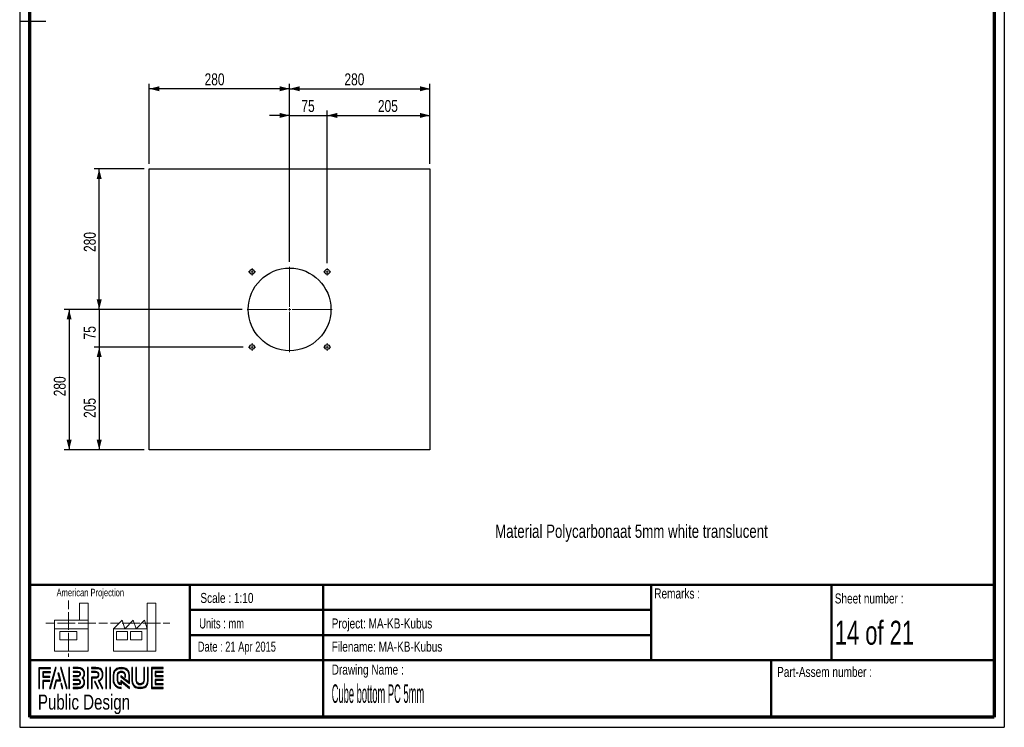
# Paper-space layout 'MA-KB-Cube bottom' of a CAD drawing. Header units: millimetres. Extents: x 7 to 203, y 7 to 289.
# Tile 1 of 2: x 7 to 203, y 7 to 148. Entities that reach past the tile are written whole.
import ezdxf

# ---------------------------------------------------------------- set-up
doc = ezdxf.new("R2010")
doc.units = ezdxf.units.MM
for name, color, linetype in [('FORMAT', 7, 'Continuous'), ('LAYER1', 7, 'Continuous'), ('LAYER2', 7, 'Continuous'), ('LOGO', 7, 'Continuous')]:
    doc.layers.add(name, color=color, linetype=linetype)
doc.styles.add('SLDTEXTSTYLE0', font='TXT', dxfattribs={"width": 0.7})
doc.styles.add('SLDTEXTSTYLE1', font='TXT', dxfattribs={"width": 0.75})
doc.styles.add('SLDTEXTSTYLE12', font='TXT', dxfattribs={"width": 0.6875})
doc.styles.add('SLDTEXTSTYLE3', font='TXT', dxfattribs={"width": 0.694444})
doc.styles.add('SLDTEXTSTYLE4', font='TXT', dxfattribs={"width": 0.37675})
doc.dimstyles.new('SLDDIMSTYLE12', dxfattribs={"dimtxt": 2.38125, "dimasz": 2, "dimexe": 0, "dimexo": 0.0625, "dimgap": 0.595313, "dimtad": 1, "dimlfac": 10, "dimrnd": 1e-09, "dimzin": 12, "dimdsep": 46, "dimtxsty": 'SLDTEXTSTYLE1', "dimsah": 1, "dimcen": 0.09, "dimadec": 0, "dimazin": 3, "dimtfac": 1, "dimtofl": 0, "dimtmove": 0, "dimatfit": 3, "dimfxl": 1, "dimfrac": 2, "dimtolj": 1, "dimtzin": 12, "dimarcsym": 0})
doc.dimstyles.new('SLDDIMSTYLE14', dxfattribs={"dimtxt": 2.38125, "dimasz": 2, "dimexe": 0, "dimexo": 0.0625, "dimgap": 0.595313, "dimtad": 1, "dimlfac": 10, "dimrnd": 1e-09, "dimzin": 12, "dimdsep": 46, "dimtxsty": 'SLDTEXTSTYLE1', "dimsah": 1, "dimcen": 0.09, "dimadec": 0, "dimazin": 3, "dimtfac": 1, "dimtmove": 0, "dimatfit": 0, "dimfxl": 1, "dimfrac": 2, "dimtolj": 1, "dimtzin": 12, "dimarcsym": 0})

# ---------------------------------------------------------------- blocks, each defined once
blk = doc.blocks.new('_D_40')
at = {"layer": 'LOGO'}
for p, q in [((32.72, 119.71), (32.72, 135.71)), ((60.72, 100.21), (60.72, 135.71)), ((60.72, 134.71), (32.72, 134.71))]:
    blk.add_line(p, q, dxfattribs=at)
for points in [[(32.72, 134.71), (34.72, 134.21), (34.72, 135.21)], [(60.72, 134.71), (58.72, 135.21), (58.72, 134.21)]]:
    blk.add_solid(points, dxfattribs=at)
at = {"layer": 'LOGO', "insert": (43.75, 137.78), "char_height": 2.381, "attachment_point": 1, "style": 'SLDTEXTSTYLE1'}
blk.add_mtext('280', dxfattribs=at)
blk = doc.blocks.new('_D_41')
at = {"layer": 'LOGO'}
for p, q in [((31.72, 118.71), (21.72, 118.71)), ((22.72, 90.71), (22.72, 118.71)), ((51.22, 90.71), (21.72, 90.71))]:
    blk.add_line(p, q, dxfattribs=at)
for points in [[(22.72, 118.71), (22.22, 116.71), (23.22, 116.71)], [(22.72, 90.71), (23.22, 92.71), (22.22, 92.71)]]:
    blk.add_solid(points, dxfattribs=at)
at = {"layer": 'LOGO', "insert": (19.65, 102.16), "char_height": 2.381, "attachment_point": 1, "rotation": 90, "style": 'SLDTEXTSTYLE1'}
blk.add_mtext('280', dxfattribs=at)
blk = doc.blocks.new('_D_42')
at = {"layer": 'LOGO'}
for p, q in [((60.72, 100.21), (60.72, 130.39)), ((68.22, 99.96), (68.22, 130.39)), ((60.72, 129.39), (56.72, 129.39)), ((60.72, 129.39), (68.22, 129.39)), ((68.22, 129.39), (72.22, 129.39))]:
    blk.add_line(p, q, dxfattribs=at)
for points in [[(60.72, 129.39), (58.72, 129.89), (58.72, 128.89)], [(68.22, 129.39), (70.22, 128.89), (70.22, 129.89)]]:
    blk.add_solid(points, dxfattribs=at)
at = {"layer": 'LOGO', "insert": (63.07, 132.46), "char_height": 2.381, "attachment_point": 1, "style": 'SLDTEXTSTYLE1'}
blk.add_mtext('75', dxfattribs=at)
blk = doc.blocks.new('_D_43')
at = {"layer": 'LOGO'}
for p, q in [((22.72, 90.71), (22.72, 94.71)), ((51.22, 90.71), (21.72, 90.71)), ((22.72, 90.71), (22.72, 83.21)), ((51.47, 83.21), (21.72, 83.21)), ((22.72, 83.21), (22.72, 79.21))]:
    blk.add_line(p, q, dxfattribs=at)
for points in [[(22.72, 90.71), (23.22, 92.71), (22.22, 92.71)], [(22.72, 83.21), (22.22, 81.21), (23.22, 81.21)]]:
    blk.add_solid(points, dxfattribs=at)
at = {"layer": 'LOGO', "insert": (19.65, 84.72), "char_height": 2.381, "attachment_point": 1, "rotation": 90, "style": 'SLDTEXTSTYLE1'}
blk.add_mtext('75', dxfattribs=at)
blk = doc.blocks.new('_D_44')
at = {"layer": 'LOGO'}
for p, q in [((68.22, 99.96), (68.22, 130.39)), ((88.72, 119.71), (88.72, 130.39)), ((68.22, 129.39), (88.72, 129.39))]:
    blk.add_line(p, q, dxfattribs=at)
for points in [[(68.22, 129.39), (70.22, 128.89), (70.22, 129.89)], [(88.72, 129.39), (86.72, 129.89), (86.72, 128.89)]]:
    blk.add_solid(points, dxfattribs=at)
at = {"layer": 'LOGO', "insert": (78.34, 132.46), "char_height": 2.381, "attachment_point": 1, "style": 'SLDTEXTSTYLE1'}
blk.add_mtext('205', dxfattribs=at)
blk = doc.blocks.new('_D_45')
at = {"layer": 'LOGO'}
for p, q in [((60.72, 100.21), (60.72, 135.71)), ((88.72, 119.71), (88.72, 135.71)), ((60.72, 134.71), (88.72, 134.71))]:
    blk.add_line(p, q, dxfattribs=at)
for points in [[(60.72, 134.71), (62.72, 134.21), (62.72, 135.21)], [(88.72, 134.71), (86.72, 135.21), (86.72, 134.21)]]:
    blk.add_solid(points, dxfattribs=at)
at = {"layer": 'LOGO', "insert": (71.66, 137.78), "char_height": 2.381, "attachment_point": 1, "style": 'SLDTEXTSTYLE1'}
blk.add_mtext('280', dxfattribs=at)
blk = doc.blocks.new('_D_46')
at = {"layer": 'LOGO'}
for p, q in [((51.22, 90.71), (15.72, 90.71)), ((16.72, 90.71), (16.72, 62.71)), ((31.72, 62.71), (15.72, 62.71))]:
    blk.add_line(p, q, dxfattribs=at)
for points in [[(16.72, 90.71), (16.22, 88.71), (17.22, 88.71)], [(16.72, 62.71), (17.22, 64.71), (16.22, 64.71)]]:
    blk.add_solid(points, dxfattribs=at)
at = {"layer": 'LOGO', "insert": (13.65, 73.38), "char_height": 2.381, "attachment_point": 1, "rotation": 90, "style": 'SLDTEXTSTYLE1'}
blk.add_mtext('280', dxfattribs=at)
blk = doc.blocks.new('_D_47')
at = {"layer": 'LOGO'}
for p, q in [((51.47, 83.21), (21.72, 83.21)), ((22.72, 83.21), (22.72, 62.71)), ((31.72, 62.71), (21.72, 62.71))]:
    blk.add_line(p, q, dxfattribs=at)
for points in [[(22.72, 83.21), (22.22, 81.21), (23.22, 81.21)], [(22.72, 62.71), (23.22, 64.71), (22.22, 64.71)]]:
    blk.add_solid(points, dxfattribs=at)
at = {"layer": 'LOGO', "insert": (19.65, 69.07), "char_height": 2.381, "attachment_point": 1, "rotation": 90, "style": 'SLDTEXTSTYLE1'}
blk.add_mtext('205', dxfattribs=at)
blk = doc.blocks.new('SW_CENTERMARKSYMBOL_0')
at = {"color": 0, "linetype": 'Continuous', "lineweight": 18}
for p, q in [((0, 0.5), (0, 8.5)), ((-0.5, 0), (-8.5, 0)), ((0, 0), (-0.25, 0)), ((0, 0), (0, 0.25)), ((0, 0), (0, -0.25)), ((0, 0), (0.25, 0)), ((0.5, 0), (8.5, 0)), ((0, -0.5), (0, -8.5))]:
    blk.add_line(p, q, dxfattribs=at)
blk = doc.blocks.new('SW_CENTERMARKSYMBOL_1')
at = {"color": 0, "linetype": 'Continuous', "lineweight": 18}
for p, q in [((-0.5, 0), (-0.75, 0)), ((0, 0), (-0.25, 0)), ((0, 0.5), (0, 0.75)), ((0, 0), (0, 0.25)), ((0, 0), (0, -0.25)), ((0, 0), (0.25, 0)), ((0.5, 0), (0.75, 0)), ((0, -0.5), (0, -0.75))]:
    blk.add_line(p, q, dxfattribs=at)
blk = doc.blocks.new('SW_CENTERMARKSYMBOL_2')
at = {"color": 0, "linetype": 'Continuous', "lineweight": 18}
for p, q in [((-0.5, 0), (-0.75, 0)), ((0, 0), (-0.25, 0)), ((0, 0.5), (0, 0.75)), ((0, 0), (0, 0.25)), ((0, 0), (0, -0.25)), ((0, 0), (0.25, 0)), ((0.5, 0), (0.75, 0)), ((0, -0.5), (0, -0.75))]:
    blk.add_line(p, q, dxfattribs=at)
blk = doc.blocks.new('SW_CENTERMARKSYMBOL_3')
at = {"color": 0, "linetype": 'Continuous', "lineweight": 18}
for p, q in [((-0.5, 0), (-0.75, 0)), ((0, 0), (-0.25, 0)), ((0, 0.5), (0, 0.75)), ((0, 0), (0, 0.25)), ((0, 0), (0, -0.25)), ((0, 0), (0.25, 0)), ((0.5, 0), (0.75, 0)), ((0, -0.5), (0, -0.75))]:
    blk.add_line(p, q, dxfattribs=at)
blk = doc.blocks.new('SW_CENTERMARKSYMBOL_4')
at = {"color": 0, "linetype": 'Continuous', "lineweight": 18}
for p, q in [((-0.5, 0), (-0.75, 0)), ((0, 0), (-0.25, 0)), ((0, 0.5), (0, 0.75)), ((0, 0), (0, 0.25)), ((0, 0), (0, -0.25)), ((0, 0), (0.25, 0)), ((0.5, 0), (0.75, 0)), ((0, -0.5), (0, -0.75))]:
    blk.add_line(p, q, dxfattribs=at)

psp = doc.layouts.new('MA-KB-Cube bottom')

# ---------------------------------------------------------------- hatches: boundary and pattern name
at = {"layer": 'LOGO'}
for points in [[(10.688553, 15.133599), (10.826724, 15.133599), (10.826724, 19.119124), (13.024687, 19.119124), (13.024687, 19.256857), (10.688553, 19.256857)], [(11.587847, 17.506923), (11.587847, 18.3377), (13.024687, 18.3377), (13.024687, 18.475959), (11.449763, 18.475959), (11.449763, 17.368664), (12.888616, 17.368664), (12.888616, 17.506923)], [(14.154558, 19.279632), (14.011661, 19.279632), (12.831912, 15.156374), (12.974459, 15.156374)], [(13.789835, 15.156374), (14.201636, 16.667594), (15.036088, 16.667594), (14.641001, 18.163062), (14.493379, 18.163062), (14.857052, 16.805852), (14.095929, 16.805852), (13.649563, 15.156374)], [(16.316293, 15.156374), (15.136194, 19.279632), (14.989185, 19.279632), (16.171471, 15.156374)], [(16.817524, 15.156374), (16.817524, 19.279632), (16.679178, 19.279632), (16.679178, 15.156374)], [(20.520932, 15.156374), (20.520932, 19.279632), (20.382673, 19.279632), (20.382673, 15.156374)], [(24.168598, 15.156374), (24.168598, 19.279632), (24.030601, 19.279632), (24.030601, 15.156374)], [(24.953084, 15.156374), (24.953084, 19.279632), (24.815176, 19.279632), (24.815176, 15.156374)], [(34.030816, 17.678107), (34.030816, 18.360475), (35.461793, 18.360475), (35.461793, 18.498733), (33.892207, 18.498733), (33.892207, 17.539673), (35.461793, 17.539673), (35.461793, 17.678107)], [(11.587847, 15.133599), (11.587847, 16.58759), (12.888616, 16.58759), (12.888616, 16.725324), (11.449763, 16.725324), (11.449763, 15.133599)], [(15.487879, 15.156374), (15.214774, 16.143611), (15.067065, 16.143611), (15.347782, 15.156374)], [(22.569522, 15.156374), (21.910956, 16.498533), (21.757121, 16.498533), (22.415775, 15.156374)], [(35.461793, 15.938323), (35.461793, 16.076757), (34.030816, 16.076757), (34.030816, 16.759124), (35.461793, 16.759124), (35.461793, 16.897208), (33.892207, 16.897208), (33.892207, 15.938323)]]:
    psp.add_hatch(color=7, dxfattribs=at).paths.add_polyline_path(points, flags=0)
h = psp.add_hatch(color=7, dxfattribs=at)
edge = h.paths.add_edge_path(flags=0)
edge.add_line((17.530169, 15.156374), (18.537182, 15.156374))
edge.add_spline(control_points=[(18.537182, 15.156374), (19.231363, 15.156374), (19.795686, 15.722535), (19.795686, 16.418028), (19.795686, 16.711171), (19.681229, 16.992589), (19.478741, 17.221503), (19.681229, 17.449893), (19.795686, 17.731485), (19.795686, 18.024804), (19.795686, 18.719597), (19.231363, 19.284883), (18.537182, 19.284883)], knot_values=[0, 0, 0, 0, 1, 2, 3, 4, 5, 6, 7, 8, 9, 10, 10, 10, 10], weights=[1, 1, 1, 1, 1, 1, 1, 1, 1, 1, 1, 1, 1], degree=3, periodic=0)
edge.add_line((18.537182, 19.284883), (17.530169, 19.284883))
edge.add_line((17.530169, 19.284883), (17.530169, 19.146799))
edge.add_line((17.530169, 19.146799), (18.537182, 19.146799))
edge.add_spline(control_points=[(18.537182, 19.146799), (19.155058, 19.146799), (19.65769, 18.643468), (19.65769, 18.024804), (19.65769, 17.747586), (19.54507, 17.479295), (19.341008, 17.269281)], knot_values=[0, 0, 0, 0, 1, 2, 3, 4, 4, 4, 4], weights=[1, 1, 1, 1, 1, 1, 1], degree=3, periodic=0)
edge.add_line((19.341008, 17.269281), (19.294105, 17.221503))
edge.add_line((19.294105, 17.221503), (19.341008, 17.173025))
edge.add_spline(control_points=[(19.341008, 17.173025), (19.54507, 16.963187), (19.65769, 16.694895), (19.65769, 16.418028), (19.65769, 15.798489), (19.155058, 15.294633), (18.537182, 15.294633)], knot_values=[0, 0, 0, 0, 1, 2, 3, 4, 4, 4, 4], weights=[1, 1, 1, 1, 1, 1, 1], degree=3, periodic=0)
edge.add_line((18.537182, 15.294633), (17.530169, 15.294633))
edge.add_line((17.530169, 15.294633), (17.530169, 15.156374))
h = psp.add_hatch(color=7, dxfattribs=at)
edge = h.paths.add_edge_path(flags=0)
edge.add_line((17.530169, 17.539323), (18.53517, 17.539323))
edge.add_spline(control_points=[(18.53517, 17.539323), (18.787623, 17.57065), (18.971209, 17.779088), (18.971209, 18.024279), (18.971209, 18.294146), (18.757083, 18.506084), (18.483366, 18.506084)], knot_values=[0, 0, 0, 0, 1, 2, 3, 4, 4, 4, 4], weights=[1, 1, 1, 1, 1, 1, 1], degree=3, periodic=0)
edge.add_line((18.483366, 18.506084), (17.530169, 18.506084))
edge.add_line((17.530169, 18.506084), (17.530169, 18.367825))
edge.add_line((17.530169, 18.367825), (18.483366, 18.367825))
edge.add_spline(control_points=[(18.483366, 18.367825), (18.679466, 18.367825), (18.833213, 18.216966), (18.833213, 18.024279), (18.833213, 17.848568), (18.70143, 17.699108), (18.526069, 17.676707)], knot_values=[0, 0, 0, 0, 1, 2, 3, 4, 4, 4, 4], weights=[1, 1, 1, 1, 1, 1, 1], degree=3, periodic=0)
edge.add_line((18.526069, 17.676707), (17.530169, 17.677232))
edge.add_line((17.530169, 17.677232), (17.530169, 17.539323))
h = psp.add_hatch(color=7, dxfattribs=at)
edge = h.paths.add_edge_path(flags=0)
edge.add_line((23.29083, 15.156374), (23.444315, 15.156374))
edge.add_line((23.444315, 15.156374), (22.719769, 16.631716))
edge.add_spline(control_points=[(22.719769, 16.631716), (23.175498, 16.874982), (23.471091, 17.349086), (23.471091, 17.869569), (23.471091, 18.646968), (22.839652, 19.279632), (22.063653, 19.279632)], knot_values=[0, 0, 0, 0, 1, 2, 3, 4, 4, 4, 4], weights=[1, 1, 1, 1, 1, 1, 1], degree=3, periodic=0)
edge.add_line((22.063653, 19.279632), (21.167072, 19.279632))
edge.add_line((21.167072, 19.279632), (21.167072, 19.141899))
edge.add_line((21.167072, 19.141899), (22.063653, 19.141899))
edge.add_spline(control_points=[(22.063653, 19.141899), (22.763697, 19.141899), (23.333183, 18.571013), (23.333183, 17.869569), (23.333183, 17.378313), (23.04634, 16.926085), (22.601637, 16.717647)], knot_values=[0, 0, 0, 0, 1, 2, 3, 4, 4, 4, 4], weights=[1, 1, 1, 1, 1, 1, 1], degree=3, periodic=0)
edge.add_line((22.601637, 16.717647), (22.53802, 16.687895))
edge.add_line((22.53802, 16.687895), (23.29083, 15.156374))
h = psp.add_hatch(color=7, dxfattribs=at)
edge = h.paths.add_edge_path(flags=0)
edge.add_line((21.167072, 18.360475), (22.009575, 18.360475))
edge.add_spline(control_points=[(22.009575, 18.360475), (22.276992, 18.360475), (22.494268, 18.140486), (22.494268, 17.869569), (22.494268, 17.599002), (22.276992, 17.378663), (22.009575, 17.378663)], knot_values=[0, 0, 0, 0, 1, 2, 3, 4, 4, 4, 4], weights=[1, 1, 1, 1, 1, 1, 1], degree=3, periodic=0)
edge.add_line((22.009575, 17.378663), (21.167072, 17.378663))
edge.add_line((21.167072, 17.378663), (21.167072, 15.156374))
edge.add_line((21.167072, 15.156374), (21.305068, 15.156374))
edge.add_line((21.305068, 15.156374), (21.305068, 17.24093))
edge.add_line((21.305068, 17.24093), (22.009575, 17.24093))
edge.add_spline(control_points=[(22.009575, 17.24093), (22.353121, 17.24093), (22.632439, 17.522697), (22.632439, 17.869569), (22.632439, 18.216266), (22.353121, 18.498733), (22.009575, 18.498733)], knot_values=[0, 0, 0, 0, 1, 2, 3, 4, 4, 4, 4], weights=[1, 1, 1, 1, 1, 1, 1], degree=3, periodic=0)
edge.add_line((22.009575, 18.498733), (21.167072, 18.498733))
edge.add_line((21.167072, 18.498733), (21.167072, 18.360475))
h = psp.add_hatch(color=7, dxfattribs=at)
edge = h.paths.add_edge_path(flags=0)
edge.add_line((28.759398, 16.142736), (28.759923, 17.647655))
edge.add_spline(control_points=[(28.759923, 17.647655), (28.759923, 18.547737), (28.029077, 19.279632), (27.131008, 19.279632), (26.232064, 19.279632), (25.501044, 18.547737), (25.501044, 17.647655)], knot_values=[0, 0, 0, 0, 1, 2, 3, 4, 4, 4, 4], weights=[1, 1, 1, 1, 1, 1, 1], degree=3, periodic=0)
edge.add_line((25.501044, 17.647655), (25.501044, 16.788526))
edge.add_spline(control_points=[(25.501044, 16.788526), (25.501044, 15.888795), (26.231627, 15.156374), (27.129958, 15.156374)], knot_values=[1, 1, 1, 1, 2, 2, 2, 2], weights=[1, 1, 1, 1], degree=3, periodic=0)
edge.add_line((27.129958, 15.156374), (27.129958, 15.294633))
edge.add_spline(control_points=[(27.129958, 15.294633), (26.307757, 15.294633), (25.639302, 15.9651), (25.639302, 16.788526)], knot_values=[3, 3, 3, 3, 4, 4, 4, 4], weights=[1, 1, 1, 1], degree=3, periodic=0)
edge.add_line((25.639302, 16.788526), (25.639302, 17.647655))
edge.add_spline(control_points=[(25.639302, 17.647655), (25.639302, 18.471607), (26.308369, 19.141899), (27.131008, 19.141899), (27.952947, 19.141899), (28.621577, 18.471607), (28.621577, 17.647655)], knot_values=[0, 0, 0, 0, 1, 2, 3, 4, 4, 4, 4], weights=[1, 1, 1, 1, 1, 1, 1], degree=3, periodic=0)
edge.add_spline(control_points=[(28.621577, 17.647655), (28.621577, 16.648693), (28.621577, 16.422403), (28.427402, 16.570638), (27.059691, 17.635054)], knot_values=[0, 0, 0, 0, 1, 2, 2, 2, 2], weights=[1, 1, 1, 1, 1], degree=3, periodic=0)
edge.add_line((27.059691, 17.635054), (27.059691, 17.468969))
edge.add_line((27.059691, 17.468969), (28.759398, 16.142736))
h = psp.add_hatch(color=7, dxfattribs=at)
edge = h.paths.add_edge_path(flags=0)
edge.add_line((28.759398, 15.156374), (28.759398, 15.348361))
edge.add_line((28.759398, 15.348361), (27.059691, 16.715547))
edge.add_line((27.059691, 16.715547), (27.059691, 16.090408))
edge.add_spline(control_points=[(27.059691, 16.090408), (26.701969, 16.12681), (26.418626, 16.421003), (26.418626, 16.790451)], knot_values=[0, 0, 0, 0, 1, 1, 1, 1], weights=[1, 1, 1, 1], degree=3, periodic=0)
edge.add_line((26.418626, 16.790451), (26.419414, 17.646255))
edge.add_spline(control_points=[(26.419414, 17.646255), (26.419414, 18.03933), (26.738809, 18.3596), (27.131008, 18.3596), (27.522945, 18.3596), (27.842253, 18.03933), (27.842253, 17.646255)], knot_values=[0, 0, 0, 0, 1, 2, 3, 4, 4, 4, 4], weights=[1, 1, 1, 1, 1, 1, 1], degree=3, periodic=0)
edge.add_line((27.842253, 17.646255), (27.841465, 17.408765))
edge.add_line((27.841465, 17.408765), (27.979549, 17.40824))
edge.add_line((27.979549, 17.40824), (27.980074, 17.645905))
edge.add_spline(control_points=[(27.980074, 17.645905), (27.980074, 18.115459), (27.599075, 18.497333), (27.131008, 18.497333), (26.662591, 18.497333), (26.281417, 18.115459), (26.281417, 17.646255)], knot_values=[0, 0, 0, 0, 1, 2, 3, 4, 4, 4, 4], weights=[1, 1, 1, 1, 1, 1, 1], degree=3, periodic=0)
edge.add_line((26.281417, 17.646255), (26.280367, 16.790451))
edge.add_spline(control_points=[(26.280367, 16.790451), (26.280367, 16.320722), (26.660841, 15.938148), (27.128208, 15.938148)], knot_values=[0, 0, 0, 0, 1, 1, 1, 1], weights=[1, 1, 1, 1], degree=3, periodic=0)
edge.add_line((27.128208, 15.938148), (27.197337, 15.938148))
edge.add_line((27.197337, 15.938148), (27.197337, 16.436054))
edge.add_line((27.197337, 16.436054), (28.759398, 15.156374))
h = psp.add_hatch(color=7, dxfattribs=at)
edge = h.paths.add_edge_path(flags=0)
edge.add_line((29.259317, 19.279632), (29.259317, 16.788526))
edge.add_spline(control_points=[(29.259317, 16.788526), (29.259317, 15.888795), (29.989987, 15.156374), (30.888056, 15.156374), (31.787087, 15.156374), (32.517933, 15.888795), (32.517933, 16.788526)], knot_values=[0, 0, 0, 0, 1, 2, 3, 4, 4, 4, 4], weights=[1, 1, 1, 1, 1, 1, 1], degree=3, periodic=0)
edge.add_line((32.517933, 16.788526), (32.517933, 19.279632))
edge.add_line((32.517933, 19.279632), (32.379937, 19.279632))
edge.add_line((32.379937, 19.279632), (32.379937, 16.788526))
edge.add_spline(control_points=[(32.379937, 16.788526), (32.379937, 15.9651), (31.710608, 15.294633), (30.888056, 15.294633), (30.06603, 15.294633), (29.39705, 15.9651), (29.39705, 16.788526)], knot_values=[0, 0, 0, 0, 1, 2, 3, 4, 4, 4, 4], weights=[1, 1, 1, 1, 1, 1, 1], degree=3, periodic=0)
edge.add_line((29.39705, 16.788526), (29.39705, 19.279632))
edge.add_line((29.39705, 19.279632), (29.259317, 19.279632))
h = psp.add_hatch(color=7, dxfattribs=at)
edge = h.paths.add_edge_path(flags=0)
edge.add_line((30.039165, 19.279632), (30.039165, 16.790451))
edge.add_spline(control_points=[(30.039165, 16.790451), (30.039165, 16.321072), (30.419902, 15.938848), (30.888056, 15.938848), (31.356473, 15.938848), (31.737472, 16.321072), (31.737472, 16.790451)], knot_values=[0, 0, 0, 0, 1, 2, 3, 4, 4, 4, 4], weights=[1, 1, 1, 1, 1, 1, 1], degree=3, periodic=0)
edge.add_line((31.737472, 16.790451), (31.737472, 19.279632))
edge.add_line((31.737472, 19.279632), (31.599563, 19.279632))
edge.add_line((31.599563, 19.279632), (31.599563, 16.790451))
edge.add_spline(control_points=[(31.599563, 16.790451), (31.599563, 16.397027), (31.279993, 16.076932), (30.888056, 16.076932), (30.495769, 16.076932), (30.176899, 16.397027), (30.176899, 16.790451)], knot_values=[0, 0, 0, 0, 1, 2, 3, 4, 4, 4, 4], weights=[1, 1, 1, 1, 1, 1, 1], degree=3, periodic=0)
edge.add_line((30.176899, 16.790451), (30.176899, 19.279632))
edge.add_line((30.176899, 19.279632), (30.039165, 19.279632))
h = psp.add_hatch(color=7, dxfattribs=at)
edge = h.paths.add_edge_path(flags=0)
edge.add_line((35.461793, 15.155849), (35.461793, 15.293933))
edge.add_spline(control_points=[(35.461793, 15.293933), (33.398938, 15.293933), (33.269255, 15.293933), (33.269255, 15.424841), (33.269255, 19.010991), (33.269255, 19.141899)], knot_values=[0, 0, 0, 0, 1, 2, 3, 3, 3, 3], weights=[1, 1, 1, 1, 1, 1], degree=3, periodic=0)
edge.add_line((33.269255, 19.141899), (35.461793, 19.141899))
edge.add_line((35.461793, 19.141899), (35.461793, 19.279632))
edge.add_line((35.461793, 19.279632), (33.130909, 19.279632))
edge.add_line((33.130909, 19.279632), (33.130909, 15.155849))
edge.add_line((33.130909, 15.155849), (35.461793, 15.155849))
h = psp.add_hatch(color=7, dxfattribs=at)
edge = h.paths.add_edge_path(flags=0)
edge.add_line((17.530169, 15.928872), (18.483366, 15.928872))
edge.add_spline(control_points=[(18.483366, 15.928872), (18.752533, 15.928872), (18.971209, 16.148161), (18.971209, 16.418028), (18.971209, 16.68807), (18.757083, 16.899658), (18.483366, 16.899658), (18.483191, 16.899658), (17.529994, 16.897733)], knot_values=[0, 0, 0, 0, 1, 2, 3, 4, 5, 6, 6, 6, 6], weights=[1, 1, 1, 1, 1, 1, 1, 1, 1], degree=3, periodic=0)
edge.add_line((17.529994, 16.897733), (17.530169, 16.759649))
edge.add_line((17.530169, 16.759649), (18.483366, 16.761575))
edge.add_spline(control_points=[(18.483366, 16.761575), (18.679466, 16.761575), (18.833213, 16.61054), (18.833213, 16.418028), (18.833213, 16.224291), (18.676316, 16.066606), (18.483366, 16.066606)], knot_values=[0, 0, 0, 0, 1, 2, 3, 4, 4, 4, 4], weights=[1, 1, 1, 1, 1, 1, 1], degree=3, periodic=0)
edge.add_line((18.483366, 16.066606), (17.530169, 16.066606))
edge.add_line((17.530169, 16.066606), (17.530169, 15.928872))

# ---------------------------------------------------------------- linework, layer by layer
at = {"color": 7, "linetype": 'Continuous', "lineweight": 25}
for p, q in [((32.717386, 118.712402), (88.717386, 118.712402)), ((32.717386, 62.712402), (32.717386, 118.712402)), ((88.717386, 118.712402), (88.717386, 62.712402)), ((88.717386, 62.712402), (32.717386, 62.712402))]:
    psp.add_line(p, q, dxfattribs=at)
at = {"color": 7, "linetype": 'Continuous', "lineweight": 18}
for p, q in [((16.577308, 32.678843), (16.577308, 30.921742)), ((20.498674, 32.114564), (18.816784, 32.114564)), ((18.816784, 32.114564), (18.816784, 28.737868)), ((20.498674, 27.049598), (20.498674, 32.114564)), ((32.319475, 27.05393), (32.319475, 32.118975)), ((32.319475, 32.118975), (34.001365, 32.118975)), ((34.001365, 32.118975), (34.001365, 22.553164)), ((16.577308, 30.334467), (16.577308, 28.572719)), ((12.089222, 28.178156), (13.839708, 28.178156)), ((13.771112, 28.737868), (13.771112, 27.049598)), ((13.771112, 28.737868), (20.498674, 28.737868)), ((14.4247, 28.178156), (16.179675, 28.178156)), ((16.179675, 28.178156), (17.934728, 28.178156)), ((16.577308, 28.572719), (16.577308, 26.81105)), ((18.51972, 28.178156), (20.274695, 28.178156)), ((20.274695, 28.178156), (22.02967, 28.178156)), ((22.614662, 28.178156), (24.369637, 28.178156)), ((24.979515, 28.182567), (26.73449, 28.182567)), ((25.591913, 27.05393), (27.273804, 28.742278)), ((27.273804, 28.742278), (27.836114, 27.05393)), ((27.319481, 28.182567), (29.074456, 28.182567)), ((27.836114, 27.05393), (29.518004, 28.742278)), ((29.074456, 28.182567), (30.829431, 28.182567)), ((29.518004, 28.742278), (30.079999, 27.05393)), ((30.079999, 27.05393), (31.76189, 28.742278)), ((31.414423, 28.182567), (33.169713, 28.182567)), ((31.76189, 28.742278), (32.319475, 27.05393)), ((33.169713, 28.182567), (34.924688, 28.182567)), ((35.50968, 28.182567), (36.807561, 28.182567)), ((13.771112, 27.049598), (20.498674, 27.049598)), ((13.771112, 27.049598), (13.771112, 22.548754)), ((14.895418, 26.489966), (18.259199, 26.489966)), ((14.895418, 24.80146), (14.895418, 26.489966)), ((16.577308, 26.223774), (16.577308, 24.462184)), ((18.259199, 26.489966), (18.259199, 24.80146)), ((20.498674, 27.049598), (20.498674, 22.548754)), ((32.319475, 27.05393), (25.591913, 27.05393)), ((25.591913, 27.05393), (25.591913, 22.553164)), ((26.154223, 26.494376), (28.398109, 26.494376)), ((26.154223, 24.80587), (26.154223, 26.494376)), ((28.398109, 26.494376), (28.398109, 24.80587)), ((28.955694, 26.494376), (31.199895, 26.494376)), ((28.955694, 24.80587), (28.955694, 26.494376)), ((31.199895, 26.494376), (31.199895, 24.80587)), ((32.319475, 27.05393), (32.319475, 22.553164)), ((18.259199, 24.80146), (14.895418, 24.80146)), ((16.577308, 24.462184), (16.577308, 22.700278)), ((28.398109, 24.80587), (26.154223, 24.80587)), ((31.199895, 24.80587), (28.955694, 24.80587)), ((13.771112, 22.548754), (20.498674, 22.548754)), ((16.577308, 22.113081), (16.577308, 21.424763)), ((25.591913, 22.553164), (32.319475, 22.553164)), ((32.319475, 22.553164), (34.001365, 22.553164))]:
    psp.add_line(p, q, dxfattribs=at)
at = {"color": 7, "linetype": 'Continuous', "lineweight": 25}
for centre, radius in [((60.717386, 90.712402), 8.25), ((53.217386, 98.212402), 0.5), ((68.217386, 98.212402), 0.5), ((53.217386, 83.212402), 0.5), ((68.217386, 83.212402), 0.5)]:
    psp.add_circle(centre, radius, dxfattribs=at)
at = {"layer": 'LAYER1', "lineweight": 50}
for p, q in [((8.851931, 35.783909), (201.351931, 35.783909)), ((40.813778, 35.783909), (40.813778, 20.783909)), ((67.432109, 35.783909), (67.432109, 9.389971)), ((132.849896, 35.783909), (132.849896, 20.783909)), ((168.849049, 20.783909), (168.849049, 35.783909)), ((40.813778, 30.783909), (132.849896, 30.783909)), ((40.813778, 25.783909), (132.849896, 25.783909)), ((8.851931, 20.783909), (201.351931, 20.783909)), ((156.810566, 9.389971), (156.810566, 20.783909))]:
    psp.add_line(p, q, dxfattribs=at)
at = {"layer": 'LAYER2', "lineweight": 70}
for p, q in [((8.851931, 9.389971), (8.851931, 287.702192)), ((201.351931, 287.702192), (201.351931, 9.389971)), ((201.351931, 9.389971), (8.851931, 9.389971))]:
    psp.add_line(p, q, dxfattribs=at)
at = {"layer": 'LOGO'}
for p, q in [((6.851931, 289.01784), (6.851931, 7.389971)), ((203.353041, 289.01784), (203.353041, 7.389971)), ((6.851931, 148.203906), (12.089222, 148.203906)), ((6.851931, 7.389971), (203.353041, 7.389971))]:
    psp.add_line(p, q, dxfattribs=at)
at = {"layer": 'LOGO', "color": 7, "linetype": 'Continuous', "lineweight": 25}
for p, q in [((13.024687, 19.256857), (10.688553, 19.256857)), ((14.011661, 19.279632), (12.831912, 15.156374)), ((12.974459, 15.156374), (14.154558, 19.279632))]:
    psp.add_line(p, q, dxfattribs=at)
at = {"layer": 'LOGO', "color": 7, "lineweight": 25}
for p, q in [((10.688553, 19.256857), (10.688553, 15.133599)), ((10.826724, 19.119124), (13.024687, 19.119124)), ((10.826724, 15.133599), (10.826724, 19.119124)), ((13.024687, 18.475959), (11.449763, 18.475959)), ((11.449763, 18.475959), (11.449763, 17.368664)), ((11.587847, 17.506923), (11.587847, 18.3377)), ((11.587847, 18.3377), (13.024687, 18.3377)), ((13.024687, 19.119124), (13.024687, 19.256857)), ((13.024687, 18.3377), (13.024687, 18.475959)), ((14.154558, 19.279632), (14.011661, 19.279632)), ((14.641001, 18.163062), (14.493379, 18.163062)), ((14.493379, 18.163062), (14.857052, 16.805852)), ((15.036088, 16.667594), (14.641001, 18.163062)), ((14.989185, 19.279632), (16.171471, 15.156374)), ((15.136194, 19.279632), (14.989185, 19.279632)), ((16.316293, 15.156374), (15.136194, 19.279632)), ((16.679178, 19.279632), (16.679178, 15.156374)), ((16.817524, 19.279632), (16.679178, 19.279632)), ((16.817524, 15.156374), (16.817524, 19.279632)), ((17.530169, 19.284883), (17.530169, 19.146799)), ((18.537182, 19.284883), (17.530169, 19.284883)), ((17.530169, 19.146799), (18.537182, 19.146799)), ((17.530169, 18.506084), (17.530169, 18.367825)), ((18.483366, 18.506084), (17.530169, 18.506084)), ((17.530169, 18.367825), (18.483366, 18.367825)), ((20.382673, 19.279632), (20.382673, 15.156374)), ((20.520932, 19.279632), (20.382673, 19.279632)), ((20.520932, 15.156374), (20.520932, 19.279632)), ((22.063653, 19.279632), (21.167072, 19.279632)), ((21.167072, 19.279632), (21.167072, 19.141899)), ((21.167072, 19.141899), (22.063653, 19.141899)), ((22.009575, 18.498733), (21.167072, 18.498733)), ((21.167072, 18.498733), (21.167072, 18.360475)), ((22.009575, 18.498733), (21.167072, 18.498733)), ((21.167072, 18.498733), (21.167072, 18.360475)), ((21.167072, 18.360475), (22.009575, 18.360475)), ((21.167072, 18.360475), (22.009575, 18.360475)), ((24.030601, 19.279632), (24.030601, 15.156374)), ((24.168598, 19.279632), (24.030601, 19.279632)), ((24.168598, 15.156374), (24.168598, 19.279632)), ((24.815176, 19.279632), (24.815176, 15.156374)), ((24.953084, 19.279632), (24.815176, 19.279632)), ((24.953084, 15.156374), (24.953084, 19.279632)), ((29.39705, 19.279632), (29.259317, 19.279632)), ((29.259317, 19.279632), (29.259317, 16.788526)), ((29.39705, 19.279632), (29.259317, 19.279632)), ((29.259317, 19.279632), (29.259317, 16.788526)), ((29.39705, 16.788526), (29.39705, 19.279632)), ((29.39705, 16.788526), (29.39705, 19.279632)), ((30.176899, 19.279632), (30.039165, 19.279632)), ((30.039165, 19.279632), (30.039165, 16.790451)), ((30.176899, 19.279632), (30.039165, 19.279632)), ((30.039165, 19.279632), (30.039165, 16.790451)), ((30.176899, 16.790451), (30.176899, 19.279632)), ((30.176899, 16.790451), (30.176899, 19.279632)), ((31.599563, 19.279632), (31.599563, 16.790451)), ((31.737472, 19.279632), (31.599563, 19.279632)), ((31.599563, 19.279632), (31.599563, 16.790451)), ((31.737472, 19.279632), (31.599563, 19.279632)), ((31.737472, 16.790451), (31.737472, 19.279632)), ((31.737472, 16.790451), (31.737472, 19.279632)), ((32.379937, 19.279632), (32.379937, 16.788526)), ((32.517933, 19.279632), (32.379937, 19.279632)), ((32.379937, 19.279632), (32.379937, 16.788526)), ((32.517933, 19.279632), (32.379937, 19.279632)), ((32.517933, 16.788526), (32.517933, 19.279632)), ((32.517933, 16.788526), (32.517933, 19.279632)), ((35.461793, 19.279632), (33.130909, 19.279632)), ((33.130909, 19.279632), (33.130909, 15.155849)), ((35.461793, 19.279632), (33.130909, 19.279632)), ((33.130909, 19.279632), (33.130909, 15.155849)), ((33.269255, 19.141899), (35.461793, 19.141899)), ((33.269255, 19.141899), (35.461793, 19.141899)), ((35.461793, 18.498733), (33.892207, 18.498733)), ((33.892207, 18.498733), (33.892207, 17.539673)), ((35.461793, 18.498733), (33.892207, 18.498733)), ((33.892207, 18.498733), (33.892207, 17.539673)), ((34.030816, 17.678107), (34.030816, 18.360475)), ((34.030816, 18.360475), (35.461793, 18.360475)), ((34.030816, 17.678107), (34.030816, 18.360475)), ((34.030816, 18.360475), (35.461793, 18.360475)), ((35.461793, 19.141899), (35.461793, 19.279632)), ((35.461793, 19.141899), (35.461793, 19.279632)), ((35.461793, 18.360475), (35.461793, 18.498733)), ((35.461793, 18.360475), (35.461793, 18.498733)), ((11.449763, 17.368664), (12.888616, 17.368664)), ((12.888616, 16.725324), (11.449763, 16.725324)), ((11.449763, 16.725324), (11.449763, 15.133599)), ((12.888616, 17.506923), (11.587847, 17.506923)), ((11.587847, 15.133599), (11.587847, 16.58759)), ((11.587847, 16.58759), (12.888616, 16.58759)), ((12.888616, 17.368664), (12.888616, 17.506923)), ((12.888616, 16.58759), (12.888616, 16.725324)), ((14.095929, 16.805852), (13.649563, 15.156374)), ((13.789835, 15.156374), (14.201636, 16.667594)), ((14.857052, 16.805852), (14.095929, 16.805852)), ((15.067065, 16.143611), (15.347782, 15.156374)), ((15.214774, 16.143611), (15.067065, 16.143611)), ((15.487879, 15.156374), (15.214774, 16.143611)), ((17.529994, 16.897733), (17.530169, 16.759649)), ((18.526069, 17.676707), (17.530169, 17.677232)), ((17.530169, 17.677232), (17.530169, 17.539323)), ((17.530169, 17.539323), (18.53517, 17.539323)), ((17.530169, 16.759649), (18.483366, 16.761575)), ((18.483366, 16.066606), (17.530169, 16.066606)), ((17.530169, 16.066606), (17.530169, 15.928872)), ((17.530169, 15.928872), (18.483366, 15.928872)), ((19.341008, 17.269281), (19.294105, 17.221503)), ((19.294105, 17.221503), (19.341008, 17.173025)), ((22.009575, 17.378663), (21.167072, 17.378663)), ((21.167072, 17.378663), (21.167072, 15.156374)), ((22.009575, 17.378663), (21.167072, 17.378663)), ((21.167072, 17.378663), (21.167072, 15.156374)), ((21.305068, 15.156374), (21.305068, 17.24093)), ((21.305068, 17.24093), (22.009575, 17.24093)), ((21.305068, 15.156374), (21.305068, 17.24093)), ((21.305068, 17.24093), (22.009575, 17.24093)), ((21.757121, 16.498533), (22.415775, 15.156374)), ((21.910956, 16.498533), (21.757121, 16.498533)), ((21.757121, 16.498533), (22.415775, 15.156374)), ((21.910956, 16.498533), (21.757121, 16.498533)), ((22.569522, 15.156374), (21.910956, 16.498533)), ((22.569522, 15.156374), (21.910956, 16.498533)), ((22.601637, 16.717647), (22.53802, 16.687895)), ((22.53802, 16.687895), (23.29083, 15.156374)), ((23.444315, 15.156374), (22.719769, 16.631716)), ((25.501044, 17.647655), (25.501044, 16.788526)), ((25.501044, 17.647655), (25.501044, 16.788526)), ((25.639302, 16.788526), (25.639302, 17.647655)), ((25.639302, 16.788526), (25.639302, 17.647655)), ((26.281417, 17.646255), (26.280367, 16.790451)), ((26.418626, 16.790451), (26.419414, 17.646255)), ((27.059691, 17.635054), (27.059691, 17.468969)), ((27.059691, 17.635054), (27.059691, 17.468969)), ((27.059691, 17.468969), (28.759398, 16.142736)), ((27.059691, 17.468969), (28.759398, 16.142736)), ((28.759398, 15.348361), (27.059691, 16.715547)), ((27.059691, 16.715547), (27.059691, 16.090408)), ((27.128208, 15.938148), (27.197337, 15.938148)), ((27.197337, 15.938148), (27.197337, 16.436054)), ((27.197337, 16.436054), (28.759398, 15.156374)), ((27.842253, 17.646255), (27.841465, 17.408765)), ((27.841465, 17.408765), (27.979549, 17.40824)), ((27.979549, 17.40824), (27.980074, 17.645905)), ((28.759398, 16.142736), (28.759923, 17.647655)), ((28.759398, 16.142736), (28.759923, 17.647655)), ((33.892207, 17.539673), (35.461793, 17.539673)), ((33.892207, 17.539673), (35.461793, 17.539673)), ((35.461793, 16.897208), (33.892207, 16.897208)), ((33.892207, 16.897208), (33.892207, 15.938323)), ((35.461793, 16.897208), (33.892207, 16.897208)), ((33.892207, 16.897208), (33.892207, 15.938323)), ((33.892207, 15.938323), (35.461793, 15.938323)), ((33.892207, 15.938323), (35.461793, 15.938323)), ((35.461793, 17.678107), (34.030816, 17.678107)), ((35.461793, 17.678107), (34.030816, 17.678107)), ((34.030816, 16.076757), (34.030816, 16.759124)), ((34.030816, 16.759124), (35.461793, 16.759124)), ((34.030816, 16.076757), (34.030816, 16.759124)), ((34.030816, 16.759124), (35.461793, 16.759124)), ((35.461793, 16.076757), (34.030816, 16.076757)), ((35.461793, 16.076757), (34.030816, 16.076757)), ((35.461793, 17.539673), (35.461793, 17.678107)), ((35.461793, 17.539673), (35.461793, 17.678107)), ((35.461793, 16.759124), (35.461793, 16.897208)), ((35.461793, 16.759124), (35.461793, 16.897208)), ((35.461793, 15.938323), (35.461793, 16.076757)), ((35.461793, 15.938323), (35.461793, 16.076757)), ((10.688553, 15.133599), (10.826724, 15.133599)), ((11.449763, 15.133599), (11.587847, 15.133599)), ((12.831912, 15.156374), (12.974459, 15.156374)), ((13.649563, 15.156374), (13.789835, 15.156374)), ((15.347782, 15.156374), (15.487879, 15.156374)), ((16.171471, 15.156374), (16.316293, 15.156374)), ((16.679178, 15.156374), (16.817524, 15.156374)), ((18.537182, 15.294633), (17.530169, 15.294633)), ((17.530169, 15.294633), (17.530169, 15.156374)), ((17.530169, 15.156374), (18.537182, 15.156374)), ((20.382673, 15.156374), (20.520932, 15.156374)), ((21.167072, 15.156374), (21.305068, 15.156374)), ((21.167072, 15.156374), (21.305068, 15.156374)), ((22.415775, 15.156374), (22.569522, 15.156374)), ((22.415775, 15.156374), (22.569522, 15.156374)), ((23.29083, 15.156374), (23.444315, 15.156374)), ((24.030601, 15.156374), (24.168598, 15.156374)), ((24.815176, 15.156374), (24.953084, 15.156374)), ((27.129958, 15.156374), (27.129958, 15.294633)), ((27.129958, 15.156374), (27.129958, 15.294633)), ((28.759398, 15.156374), (28.759398, 15.348361)), ((33.130909, 15.155849), (35.461793, 15.155849)), ((33.130909, 15.155849), (35.461793, 15.155849)), ((35.461793, 15.155849), (35.461793, 15.293933)), ((35.461793, 15.155849), (35.461793, 15.293933))]:
    psp.add_line(p, q, dxfattribs=at)
for points, degree in [([(18.53517, 17.539323), (18.787623, 17.57065), (18.971209, 17.779088), (18.971209, 18.024279), (18.971209, 18.294146), (18.757083, 18.506084), (18.483366, 18.506084)], 3), ([(18.483366, 18.367825), (18.679466, 18.367825), (18.833213, 18.216966), (18.833213, 18.024279), (18.833213, 17.848568), (18.70143, 17.699108), (18.526069, 17.676707)], 3), ([(18.537182, 15.156374), (19.231363, 15.156374), (19.795686, 15.722535), (19.795686, 16.418028), (19.795686, 16.711171), (19.681229, 16.992589), (19.478741, 17.221503), (19.681229, 17.449893), (19.795686, 17.731485), (19.795686, 18.024804), (19.795686, 18.719597), (19.231363, 19.284883), (18.537182, 19.284883)], 3), ([(18.537182, 19.146799), (19.155058, 19.146799), (19.65769, 18.643468), (19.65769, 18.024804), (19.65769, 17.747586), (19.54507, 17.479295), (19.341008, 17.269281)], 3), ([(22.009575, 17.24093), (22.353121, 17.24093), (22.632439, 17.522697), (22.632439, 17.869569), (22.632439, 18.216266), (22.353121, 18.498733), (22.009575, 18.498733)], 3), ([(22.009575, 18.360475), (22.276992, 18.360475), (22.494268, 18.140486), (22.494268, 17.869569), (22.494268, 17.599002), (22.276992, 17.378663), (22.009575, 17.378663)], 3), ([(22.719769, 16.631716), (23.175498, 16.874982), (23.471091, 17.349086), (23.471091, 17.869569), (23.471091, 18.646968), (22.839652, 19.279632), (22.063653, 19.279632)], 3), ([(22.063653, 19.141899), (22.763697, 19.141899), (23.333183, 18.571013), (23.333183, 17.869569), (23.333183, 17.378313), (23.04634, 16.926085), (22.601637, 16.717647)], 3), ([(28.759923, 17.647655), (28.759923, 18.547737), (28.029077, 19.279632), (27.131008, 19.279632), (26.232064, 19.279632), (25.501044, 18.547737), (25.501044, 17.647655)], 3), ([(25.639302, 17.647655), (25.639302, 18.471607), (26.308369, 19.141899), (27.131008, 19.141899), (27.952947, 19.141899), (28.621577, 18.471607), (28.621577, 17.647655)], 3), ([(27.980074, 17.645905), (27.980074, 18.115459), (27.599075, 18.497333), (27.131008, 18.497333), (26.662591, 18.497333), (26.281417, 18.115459), (26.281417, 17.646255)], 3), ([(26.419414, 17.646255), (26.419414, 18.03933), (26.738809, 18.3596), (27.131008, 18.3596), (27.522945, 18.3596), (27.842253, 18.03933), (27.842253, 17.646255)], 3), ([(35.461793, 15.293933), (33.398938, 15.293933), (33.269255, 15.293933), (33.269255, 15.424841), (33.269255, 19.010991), (33.269255, 19.141899)], 3), ([(14.201636, 16.667594), (14.294041, 16.667594), (15.036088, 16.667594)], 2), ([(18.483366, 15.928872), (18.752533, 15.928872), (18.971209, 16.148161), (18.971209, 16.418028), (18.971209, 16.68807), (18.757083, 16.899658), (18.483366, 16.899658), (18.483191, 16.899658), (17.529994, 16.897733)], 3), ([(18.483366, 16.761575), (18.679466, 16.761575), (18.833213, 16.61054), (18.833213, 16.418028), (18.833213, 16.224291), (18.676316, 16.066606), (18.483366, 16.066606)], 3), ([(19.341008, 17.173025), (19.54507, 16.963187), (19.65769, 16.694895), (19.65769, 16.418028), (19.65769, 15.798489), (19.155058, 15.294633), (18.537182, 15.294633)], 3), ([(25.501044, 16.788526), (25.501044, 15.888795), (26.231627, 15.156374), (27.129958, 15.156374)], 3), ([(25.501044, 16.788526), (25.501044, 15.888795), (26.231627, 15.156374), (27.129958, 15.156374)], 3), ([(27.129958, 15.294633), (26.307757, 15.294633), (25.639302, 15.9651), (25.639302, 16.788526)], 3), ([(27.129958, 15.294633), (26.307757, 15.294633), (25.639302, 15.9651), (25.639302, 16.788526)], 3), ([(26.280367, 16.790451), (26.280367, 16.320722), (26.660841, 15.938148), (27.128208, 15.938148)], 3), ([(27.059691, 16.090408), (26.701969, 16.12681), (26.418626, 16.421003), (26.418626, 16.790451)], 3), ([(28.621577, 17.647655), (28.621577, 16.648693), (28.621577, 16.422403), (28.427402, 16.570638), (27.059691, 17.635054)], 3), ([(29.259317, 16.788526), (29.259317, 15.888795), (29.989987, 15.156374), (30.888056, 15.156374), (31.787087, 15.156374), (32.517933, 15.888795), (32.517933, 16.788526)], 3), ([(32.379937, 16.788526), (32.379937, 15.9651), (31.710608, 15.294633), (30.888056, 15.294633), (30.06603, 15.294633), (29.39705, 15.9651), (29.39705, 16.788526)], 3), ([(30.039165, 16.790451), (30.039165, 16.321072), (30.419902, 15.938848), (30.888056, 15.938848), (31.356473, 15.938848), (31.737472, 16.321072), (31.737472, 16.790451)], 3), ([(31.599563, 16.790451), (31.599563, 16.397027), (31.279993, 16.076932), (30.888056, 16.076932), (30.495769, 16.076932), (30.176899, 16.397027), (30.176899, 16.790451)], 3)]:
    psp.add_open_spline(points, degree=degree, dxfattribs=at)

# ---------------------------------------------------------------- block references
at = {"color": 7, "linetype": 'Continuous', "lineweight": 18}
for name, p in [('SW_CENTERMARKSYMBOL_0', (60.717386, 90.712402)), ('SW_CENTERMARKSYMBOL_3', (53.217386, 98.212402)), ('SW_CENTERMARKSYMBOL_4', (68.217386, 98.212402)), ('SW_CENTERMARKSYMBOL_2', (53.217386, 83.212402)), ('SW_CENTERMARKSYMBOL_1', (68.217386, 83.212402))]:
    psp.add_blockref(name, p, dxfattribs=at)

# ---------------------------------------------------------------- texts
at = {"layer": 'FORMAT', "color": 218, "insert": (69.119413, 15.955357), "char_height": 3.70416667, "attachment_point": 1, "style": 'SLDTEXTSTYLE4'}
psp.add_mtext('Cube bottom PC 5mm', dxfattribs=at)
at = {"layer": 'LAYER1', "attachment_point": 1}
for s, insert, char_height, style in [('American Projection', (14.2195, 35.006305), 1.5, 'SLDTEXTSTYLE1'), ('Scale : 1:10', (42.911742, 34.17968), 2, 'SLDTEXTSTYLE1'), ('Remarks :', (133.494905, 35.072676), 2, 'SLDTEXTSTYLE1'), ('Sheet number :', (169.514504, 34.0759), 2, 'SLDTEXTSTYLE1'), ('Units : mm', (42.677141, 29.095219), 2, 'SLDTEXTSTYLE0'), ('Project: MA-KB-Kubus', (69.119413, 29.095219), 2, 'SLDTEXTSTYLE1'), ('Date : 21 Apr 2015', (42.400535, 24.4694), 2, 'SLDTEXTSTYLE3'), ('Filename: MA-KB-Kubus', (69.119413, 24.4694), 2, 'SLDTEXTSTYLE1'), ('Drawing Name :', (69.119413, 19.893976), 2, 'SLDTEXTSTYLE1'), ('Part-Assem number :', (158.009423, 19.429314), 2, 'SLDTEXTSTYLE1')]:
    psp.add_mtext(s, dxfattribs=dict(at, insert=insert, char_height=char_height, style=style))
at = {"layer": 'LOGO', "attachment_point": 1}
for s, insert, char_height, style in [('Material Polycarbonaat 5mm white translucent', (101.734166, 47.806174), 2.64583333, 'SLDTEXTSTYLE1'), ('14 of 21', (169.514504, 28.630586), 4.7625, 'SLDTEXTSTYLE12'), ('Public Design', (10.490635, 13.914444), 3, 'SLDTEXTSTYLE1')]:
    psp.add_mtext(s, dxfattribs=dict(at, insert=insert, char_height=char_height, style=style))

# ---------------------------------------------------------------- dimensions: what is measured, and where the dimension line sits
at = {"layer": 'LOGO'}
for base, p1, p2, dimstyle, picture, middle in [((32.717386, 134.712402), (60.717386, 99.212402), (32.717386, 118.712402), 'SLDDIMSTYLE12', '_D_40', (46.390237, 134.712402)), ((88.717386, 134.712402), (60.717386, 99.212402), (88.717386, 118.712402), 'SLDDIMSTYLE12', '_D_45', (74.29794, 134.712402)), ((68.217386, 129.393608), (60.717386, 99.212402), (68.217386, 98.962402), 'SLDDIMSTYLE14', '_D_42', (64.768818, 129.393608)), ((88.717386, 129.393608), (68.217386, 98.962402), (88.717386, 118.712402), 'SLDDIMSTYLE12', '_D_44', (80.983651, 129.393608))]:
    dim = psp.add_linear_dim(base=base, p1=p1, p2=p2, dimstyle=dimstyle, dxfattribs=at)
    dim.commit()
    dim.dimension.update_dxf_attribs({"geometry": picture, "text_midpoint": middle, "dimtype": 160})
for base, p1, p2, dimstyle, picture, middle in [((22.717386, 118.712402), (52.217386, 90.712402), (32.717386, 118.712402), 'SLDDIMSTYLE12', '_D_41', (22.717386, 104.795073)), ((22.717386, 83.212402), (52.217386, 90.712402), (52.467386, 83.212402), 'SLDDIMSTYLE14', '_D_43', (22.717386, 86.412572)), ((16.717386, 62.712402), (52.217386, 90.712402), (32.717386, 62.712402), 'SLDDIMSTYLE12', '_D_46', (16.717386, 76.023418)), ((22.717386, 62.712402), (52.467386, 83.212402), (32.717386, 62.712402), 'SLDDIMSTYLE12', '_D_47', (22.717386, 71.712437))]:
    dim = psp.add_linear_dim(base=base, p1=p1, p2=p2, angle=90, dimstyle=dimstyle, dxfattribs=at)
    dim.commit()
    dim.dimension.update_dxf_attribs({"geometry": picture, "text_midpoint": middle, "dimtype": 160})

doc.saveas('drawing.dxf')
